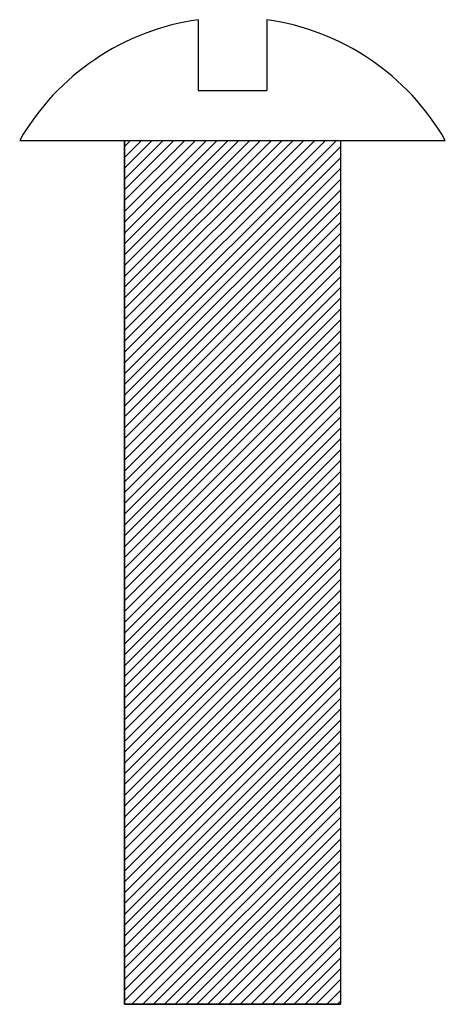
# Model space of a CAD drawing. Extents: x 52 to 164, y 11 to 268.
import ezdxf

# ---------------------------------------------------------------- set-up
doc = ezdxf.new("R2010")
doc.units = 0
doc.header["$MEASUREMENT"] = 0
doc.layers.get('0').update_dxf_attribs({"linetype": 'CONTINUOUS'})

msp = doc.modelspace()

# ---------------------------------------------------------------- hatches: boundary and pattern name
h = msp.add_hatch()
h.set_pattern_fill('_U', scale=2, angle=45, style=0, pattern_type=0)
h.set_pattern_definition([(45, (0, 0), (-1.414214, 1.414214), [])])
h.paths.add_polyline_path([(136.19, 10.95), (79.71, 10.95), (79.71, 236.9), (136.19, 236.9)])

# ---------------------------------------------------------------- linework, layer by layer
at = {"color": 7}
for p, q in [((99, 268.45), (99, 249.92)), ((116.9, 268.45), (116.9, 249.92)), ((99, 249.92), (116.9, 249.92)), ((52.36, 236.9), (163.54, 236.9)), ((79.71, 236.9), (79.71, 10.95)), ((136.19, 236.9), (136.19, 10.95)), ((79.71, 10.95), (136.19, 10.95))]:
    msp.add_line(p, q, dxfattribs=at)
msp.add_lwpolyline([(136.19, 10.95), (79.71, 10.95), (79.71, 236.9), (136.19, 236.9)], close=True, dxfattribs=at)
for points in [[(99, 268.45), (79.42, 265.69), (62.21, 254.05), (52.36, 236.9)], [(163.54, 236.9), (153.69, 254.05), (136.48, 265.69), (116.9, 268.45)]]:
    msp.add_open_spline(points, degree=3, dxfattribs=at)

doc.saveas('drawing.dxf')
